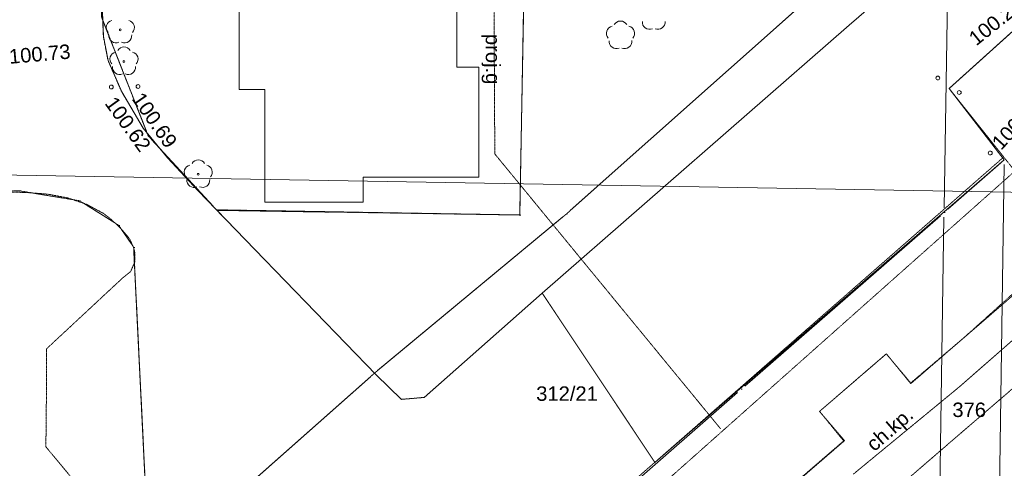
# Model space of a CAD drawing. Header units: millimetres. Extents: x 7098408 to 7789344, y 5351952 to 5979042.
# Tile 23 of 55: x 7574794 to 7625990, y 5659739 to 5683033. Entities that reach past the tile are written whole.
import ezdxf

# ---------------------------------------------------------------- set-up
doc = ezdxf.new("R2010")
doc.units = ezdxf.units.MM
doc.header["$MEASUREMENT"] = 0
for name, pattern in [('4002', [2, 1, -1]), ('4003', [3, 2, -1]), ('4004', [4, 3, -1])]:
    doc.linetypes.add(name, pattern=pattern)
for name, color, linetype, lineweight, true_color in [('Budynki_Nr_pióra__102', 7, 'Continuous', 5, 0xcccccc), ('Drogi_Nr_pióra__102', 7, 'Continuous', 5, 0xcccccc), ('Dzialki_Nr_pióra__102', 7, 'Continuous', 5, 0xcccccc), ('Projekty_Nr_pióra__102', 7, 'Continuous', 5, 0xcccccc), ('Roslinnosc_Nr_pióra__102', 7, 'Continuous', 5, 0xcccccc), ('Rzezba_Nr_pióra__102', 7, 'Continuous', 5, 0xcccccc), ('SYSTEM_Nr_pióra__102', 7, 'Continuous', 5, 0xcccccc), ('Uzytki_Nr_pióra__102', 7, 'Continuous', 5, 0xcccccc)]:
    doc.layers.add(name, color=color, linetype=linetype, lineweight=lineweight, true_color=true_color)
doc.styles.add('STYL_AUTOMATYCZNY_2', font='arial.ttf')

msp = doc.modelspace()

# ---------------------------------------------------------------- linework, layer by layer
at = {"layer": 'Budynki_Nr_pióra__102', "color": 254, "linetype": 'Continuous', "lineweight": 5, "true_color": 0xcccccc, "flags": 128}
msp.add_lwpolyline([(7594592.55, 5704307.63), (7594593.55, 5698572.93), (7596445.07, 5698573.93), (7596446.07, 5692518.96), (7598697.91, 5692518.96), (7598697.91, 5687786.08), (7597526.95, 5687786.08), (7597528.95, 5680561.16), (7598658.88, 5680561.16), (7598659.88, 5674856.48), (7592645.95, 5674855.48), (7592645.95, 5673555.41), (7587542.77, 5673554.41), (7587541.76, 5679408.21), (7586210.67, 5679408.21), (7586209.67, 5686493.02), (7587560.78, 5686494.02), (7587559.78, 5691827.39), (7585337.96, 5691827.39), (7585336.96, 5697731.24), (7583566.51, 5697731.24), (7583564.5, 5704305.63)], close=True, dxfattribs=at)
at = {"layer": 'Drogi_Nr_pióra__102', "color": 254, "linetype": 'Continuous', "lineweight": 5, "true_color": 0xcccccc}
for p, q in [((7623118.94, 5679465.26), (7646007.71, 5700067.15)), ((7617928.68, 5682748.95), (7627594.61, 5691181.87)), ((7579091.84, 5683419.5), (7579145.88, 5682159.47)), ((7601963.59, 5668832.54), (7617928.68, 5682748.95)), ((7579145.88, 5682159.47), (7579386.08, 5680918.45)), ((7579386.08, 5680918.45), (7580096.66, 5679287.11)), ((7580096.66, 5679287.11), (7581217.58, 5677396.56)), ((7625989.29, 5675761.22), (7623118.94, 5679465.26)), ((7581217.58, 5677396.56), (7582478.61, 5675855.3)), ((7582478.61, 5675855.3), (7584059.91, 5674163.91)), ((7607819.39, 5660047.33), (7625989.29, 5675761.22)), ((7584059.91, 5674163.91), (7585040.71, 5673134.07)), ((7585040.71, 5673134.07), (7587022.34, 5671092.39)), ((7587022.34, 5671092.39), (7593328.51, 5664599.07)), ((7595820.55, 5663418.1), (7601963.59, 5668832.54)), ((7593328.51, 5664599.07), (7594639.58, 5663318.02)), ((7594639.58, 5663318.02), (7595820.55, 5663418.1))]:
    msp.add_line(p, q, dxfattribs=at)
at = {"layer": 'Drogi_Nr_pióra__102', "color": 254, "linetype": '4003', "lineweight": 5, "true_color": 0xcccccc}
for p, q in [((7646007.71, 5700067.15), (7623118.94, 5679465.26)), ((7617928.68, 5682748.95), (7627594.61, 5691181.87)), ((7579091.84, 5683419.5), (7579145.88, 5682159.47)), ((7601963.59, 5668832.54), (7617928.68, 5682748.95)), ((7579145.88, 5682159.47), (7579386.08, 5680918.45)), ((7579386.08, 5680918.45), (7580096.66, 5679287.11)), ((7580096.66, 5679287.11), (7581217.58, 5677396.56)), ((7623118.94, 5679465.26), (7625960.27, 5675903.34)), ((7581217.58, 5677396.56), (7582478.61, 5675855.3)), ((7582478.61, 5675855.3), (7584059.91, 5674163.91)), ((7625960.27, 5675903.34), (7607819.39, 5660047.33)), ((7575258.69, 5674051.82), (7574247.86, 5674091.85)), ((7576269.52, 5673971.75), (7575258.69, 5674051.82)), ((7584059.91, 5674163.91), (7585040.71, 5673134.07)), ((7577270.34, 5673781.6), (7576269.52, 5673971.75)), ((7578241.14, 5673461.33), (7577270.34, 5673781.6)), ((7579141.88, 5672980.94), (7578241.14, 5673461.33)), ((7585040.71, 5673134.07), (7587022.34, 5671092.39)), ((7579160.89, 5672967.93), (7579141.88, 5672980.94)), ((7579554.21, 5672658.68), (7579160.89, 5672967.93)), ((7579922.52, 5672320.4), (7579554.21, 5672658.68)), ((7580107.67, 5672129.24), (7579922.52, 5672320.4)), ((7580432.94, 5671749.93), (7580107.67, 5672129.24)), ((7580512, 5671640.84), (7580432.94, 5671749.93)), ((7580723.17, 5671189.47), (7580512, 5671640.84)), ((7580773.21, 5670977.3), (7580723.17, 5671189.47)), ((7580783.22, 5670478.89), (7580773.21, 5670977.3)), ((7587022.34, 5671092.39), (7593328.51, 5664599.07)), ((7580583.06, 5669998.49), (7580779.22, 5670454.87)), ((7580779.22, 5670454.87), (7580783.22, 5670478.89)), ((7580142.7, 5669618.18), (7580530.02, 5669928.44)), ((7580530.02, 5669928.44), (7580583.06, 5669998.49)), ((7576196.46, 5665947.17), (7580142.7, 5669618.18)), ((7595820.55, 5663418.1), (7601963.59, 5668832.54)), ((7607819.39, 5660047.33), (7601963.59, 5668832.54)), ((7601963.59, 5668832.54), (7607819.39, 5660047.33)), ((7576186.45, 5663775.39), (7576196.46, 5665947.17)), ((7593328.51, 5664599.07), (7594639.58, 5663318.02)), ((7576156.43, 5660854), (7576186.45, 5663775.39)), ((7594639.58, 5663318.02), (7595820.55, 5663418.1)), ((7581641.93, 5654259.59), (7576156.43, 5660854)), ((7607819.39, 5660047.33), (7601626.31, 5654632.89))]:
    msp.add_line(p, q, dxfattribs=at)
at = {"layer": 'Drogi_Nr_pióra__102', "color": 254, "linetype": '4004', "lineweight": 5, "true_color": 0xcccccc}
for p, q in [((7621126.3, 5664133.69), (7639361.26, 5679856.58)), ((7623648.37, 5663963.55), (7641893.33, 5679916.63)), ((7641893.33, 5679916.63), (7623648.37, 5663963.55)), ((7641743.21, 5677034.26), (7623528.27, 5661391.44)), ((7616382.41, 5662692.5), (7619855.26, 5665684.96)), ((7619855.26, 5665684.96), (7621126.3, 5664133.69)), ((7618133.85, 5659429.83), (7623648.37, 5663963.55)), ((7623648.37, 5663963.55), (7618133.85, 5659429.83)), ((7617683.48, 5661171.26), (7616382.41, 5662692.5)), ((7623528.27, 5661391.44), (7620075.44, 5658419)), ((7579882.48, 5628594.54), (7617683.48, 5661171.26))]:
    msp.add_line(p, q, dxfattribs=at)
at = {"layer": 'Dzialki_Nr_pióra__102', "color": 254, "linetype": 'Continuous', "lineweight": 5, "true_color": 0xcccccc}
for p, q in [((7601185.95, 5694508.59), (7600803.64, 5673141.07)), ((7600803.64, 5673141.07), (7601185.95, 5694508.59)), ((7603418.78, 5673117.05), (7622960.81, 5690489.3)), ((7622960.81, 5690489.3), (7603418.78, 5673117.05)), ((7622861.73, 5673271.18), (7623143.96, 5690405.23)), ((7623143.96, 5690405.23), (7622861.73, 5673271.18)), ((7581382.71, 5677237.43), (7579142.88, 5682936.1)), ((7579142.88, 5682936.1), (7581382.71, 5677237.43)), ((7584847.56, 5673345.24), (7581642.93, 5676820.09)), ((7581642.93, 5676820.09), (7584847.56, 5673345.24)), ((7623045.88, 5673186.11), (7625802.14, 5675598.09)), ((7625802.14, 5675598.09), (7623045.88, 5673186.11)), ((7625986.29, 5675513.02), (7625654.02, 5652934.5)), ((7625654.02, 5652934.5), (7625986.29, 5675513.02)), ((7577043.16, 5673772.59), (7575055.53, 5674100.86)), ((7577653.66, 5673671.51), (7577537.56, 5673691.52)), ((7579740.37, 5672482.53), (7578113.03, 5673499.37)), ((7600549.43, 5672894.87), (7585266.9, 5673157.08)), ((7585266.9, 5673157.08), (7600549.43, 5672894.87)), ((7593406.57, 5664813.24), (7603038.47, 5672791.79)), ((7603038.47, 5672791.79), (7593406.57, 5664813.24)), ((7622668.57, 5672856.84), (7612498.23, 5664007.58)), ((7622501.43, 5650212.27), (7622853.72, 5672770.77)), ((7580583.06, 5671416.66), (7580092.66, 5672143.25)), ((7581541.84, 5654595.86), (7580735.18, 5670959.28)), ((7581741.01, 5654511.8), (7593026.26, 5664487.98)), ((7593026.26, 5664487.98), (7581741.01, 5654511.8)), ((7612120.92, 5663679.31), (7600577.45, 5653619.06))]:
    msp.add_line(p, q, dxfattribs=at)
at = {"layer": 'Projekty_Nr_pióra__102', "color": 254, "linetype": '4003', "lineweight": 5, "true_color": 0xcccccc}
for p, q in [((7599498.57, 5676061.47), (7599369.46, 5699566.74)), ((7611241.2, 5661785.76), (7599498.57, 5676061.47))]:
    msp.add_line(p, q, dxfattribs=at)
at = {"layer": 'Roslinnosc_Nr_pióra__102', "color": 254, "linetype": '4002', "lineweight": 5, "true_color": 0xcccccc, "flags": 128}
msp.add_lwpolyline([(7509764.99, 5567434.39), (7506972.7, 5570677.05), (7553020.46, 5610419.64), (7602921.38, 5654205.54), (7626540.74, 5675172.74), (7625960.27, 5675903.34), (7623118.94, 5679465.26), (7646007.71, 5700067.15), (7649579.64, 5695409.33), (7659707.94, 5705737.8), (7661661.54, 5704300.62), (7659727.96, 5698982.26), (7659388.68, 5698346.74), (7642504.83, 5683210.33), (7641503.01, 5684370.28), (7638070.2, 5681387.83), (7639104.05, 5680161.83), (7623858.54, 5666495.62), (7621126.3, 5664173.72), (7619855.26, 5665674.95), (7616382.41, 5662692.5), (7617633.44, 5661161.25), (7595485.28, 5642065.59), (7579882.48, 5628594.54), (7578621.45, 5630095.77), (7575178.63, 5627143.35), (7576449.67, 5625642.12), (7571295.44, 5621198.48), (7555562.54, 5607307.09), (7528830.62, 5584078.04), (7527549.57, 5585599.29), (7524136.77, 5582606.83), (7525447.85, 5581055.56)], close=True, dxfattribs=at)
at = {"layer": 'Roslinnosc_Nr_pióra__102', "color": 254, "linetype": 'Continuous', "lineweight": 5, "true_color": 0xcccccc}
for centre in [(7580025.6, 5682509.75), (7580216.76, 5680868.41), (7584079.93, 5675004.6)]:
    msp.add_circle(centre, 50.04, dxfattribs=at)
for centre, start, end in [((7579670.31, 5682624.85), 102.5, 221.75), ((7580380.89, 5682624.85), 318.3, 77.49), ((7606033.93, 5682587.82), 30.19, 149.77), ((7607545.17, 5682909.08), 174.33, 293.45), ((7607985.53, 5682909.08), 246.24, 5.74), ((7579805.42, 5682204.5), 174.33, 293.45), ((7580245.78, 5682204.5), 246.24, 5.74), ((7605678.64, 5682327.6), 102.5, 221.75), ((7606389.22, 5682327.6), 318.3, 77.49), ((7605813.75, 5681907.26), 174.33, 293.45), ((7606254.11, 5681907.26), 246.24, 5.74), ((7579861.47, 5680983.5), 102.5, 221.75), ((7580216.76, 5681243.72), 30.19, 149.77), ((7580572.05, 5680983.5), 318.3, 77.49), ((7579996.58, 5680563.16), 174.33, 293.45), ((7580436.94, 5680563.16), 246.24, 5.74), ((7584079.93, 5675379.91), 30.19, 149.77), ((7583724.63, 5675119.69), 102.5, 221.75), ((7584435.22, 5675119.69), 318.3, 77.49), ((7583859.75, 5674699.35), 174.33, 293.45), ((7584300.11, 5674699.35), 246.24, 5.74)]:
    msp.add_arc(centre, 375.31, start, end, dxfattribs=at)
at = {"layer": 'Rzezba_Nr_pióra__102', "color": 254, "linetype": 'Continuous', "lineweight": 5, "true_color": 0xcccccc}
for centre in [(7580947.36, 5679567.34), (7622535.46, 5680003.7), (7579556.22, 5679537.32), (7623646.37, 5679253.08), (7625258.69, 5676110.51)]:
    msp.add_circle(centre, 100.08, dxfattribs=at)
at = {"layer": 'SYSTEM_Nr_pióra__102', "color": 254, "linetype": 'Continuous', "lineweight": 5, "true_color": 0xcccccc}
for p, q in [((7581473.79, 5677004.24), (7581523.83, 5677004.24)), ((7581473.79, 5677004.24), (7581523.83, 5677004.24)), ((7581473.79, 5677004.24), (7581523.83, 5677004.24)), ((7581473.79, 5677004.24), (7581523.83, 5677004.24)), ((7574808.32, 5674141.89), (7574858.36, 5674141.89)), ((7574808.32, 5674141.89), (7574858.36, 5674141.89)), ((7577290.36, 5673731.56), (7577340.4, 5673731.56)), ((7577290.36, 5673731.56), (7577340.4, 5673731.56)), ((7577900.86, 5673631.47), (7577950.9, 5673631.47)), ((7577900.86, 5673631.47), (7577950.9, 5673631.47)), ((7585016.69, 5673161.09), (7585066.74, 5673161.09)), ((7585016.69, 5673161.09), (7585066.74, 5673161.09)), ((7585016.69, 5673161.09), (7585066.74, 5673161.09)), ((7585016.69, 5673161.09), (7585066.74, 5673161.09)), ((7622857.72, 5673020.97), (7622907.76, 5673020.97)), ((7622857.72, 5673020.97), (7622907.76, 5673020.97)), ((7622857.72, 5673020.97), (7622907.76, 5673020.97)), ((7622857.72, 5673020.97), (7622907.76, 5673020.97)), ((7622857.72, 5673020.97), (7622907.76, 5673020.97)), ((7622857.72, 5673020.97), (7622907.76, 5673020.97)), ((7600799.64, 5672890.87), (7600849.68, 5672890.87)), ((7600799.64, 5672890.87), (7600849.68, 5672890.87)), ((7600799.64, 5672890.87), (7600849.68, 5672890.87)), ((7600799.64, 5672890.87), (7600849.68, 5672890.87)), ((7603231.63, 5672950.92), (7603281.67, 5672950.92)), ((7603231.63, 5672950.92), (7603281.67, 5672950.92)), ((7603231.63, 5672950.92), (7603281.67, 5672950.92)), ((7603231.63, 5672950.92), (7603281.67, 5672950.92)), ((7579952.54, 5672350.42), (7580002.58, 5672350.42)), ((7579952.54, 5672350.42), (7580002.58, 5672350.42)), ((7580723.17, 5671209.49), (7580773.21, 5671209.49)), ((7580723.17, 5671209.49), (7580773.21, 5671209.49)), ((7593213.42, 5664654.11), (7593263.46, 5664654.11)), ((7593213.42, 5664654.11), (7593263.46, 5664654.11)), ((7593213.42, 5664654.11), (7593263.46, 5664654.11)), ((7593213.42, 5664654.11), (7593263.46, 5664654.11)), ((7612309.07, 5663843.45), (7612359.11, 5663843.45)), ((7612309.07, 5663843.45), (7612359.11, 5663843.45))]:
    msp.add_line(p, q, dxfattribs=at)
at = {"layer": 'SYSTEM_Nr_pióra__102', "color": 254, "linetype": 'Continuous', "lineweight": 5, "true_color": 0xcccccc, "flags": 128}
msp.add_lwpolyline([(7440556.24, 5864219.76), (7644526.49, 5861529.55), (7640522.21, 5673831.64), (7436764.13, 5677307.49)], close=True, dxfattribs=at)
at = {"layer": 'Uzytki_Nr_pióra__102', "color": 254, "linetype": '4002', "lineweight": 5, "true_color": 0xcccccc, "flags": 128}
for points in [[(7667314.18, 5677154.36), (7657516.14, 5667976.84), (7605963.87, 5622749.75), (7449825.84, 5487318.7), (7446603.19, 5491532.15), (7444041.09, 5494534.61), (7443520.67, 5495575.47), (7434253.07, 5507715.42), (7433632.56, 5508536.1), (7432591.71, 5509907.22), (7421042.23, 5525119.69), (7373813.51, 5587310.69), (7363274.87, 5601142.03), (7361663.54, 5603253.76), (7316316.36, 5662642.46), (7314885.19, 5664463.96), (7312873.54, 5667206.2), (7281978.2, 5707729.43), (7279596.25, 5710711.88), (7252474.01, 5746641.34), (7191383.91, 5826676.97), (7131885.13, 5904801.03), (7121446.57, 5920523.93), (7110357.47, 5941721.31), (7103121.54, 5961237.31), (7119164.69, 5960907.04), (7118964.53, 5946865.53), (7121266.42, 5942471.92), (7130323.85, 5925147.72), (7140221.96, 5910315.55), (7199350.45, 5832731.94), (7279886.49, 5726905.16), (7282078.28, 5724012.79), (7314945.24, 5680657.23), (7316546.55, 5678655.59), (7362053.86, 5619316.94), (7363525.07, 5617375.34), (7381800.06, 5593345.64), (7383981.85, 5590473.28), (7406210.07, 5561199.28), (7405909.83, 5560989.11), (7421652.74, 5538700.83), (7422703.6, 5539491.48), (7432001.22, 5527251.44), (7436234.69, 5530964.49), (7438056.19, 5528382.37), (7449785.8, 5536659.16), (7450236.17, 5537329.71), (7455620.59, 5542163.67), (7456491.3, 5542574.01), (7459523.79, 5544805.84), (7491439.96, 5572988.95), (7491359.9, 5576051.46), (7494222.24, 5578403.39), (7493821.91, 5589002.08), (7504450.63, 5588952.04), (7512787.47, 5594476.57), (7516080.17, 5597368.94), (7518812.41, 5599770.91), (7538578.61, 5617095.11), (7540460.16, 5618706.44), (7542381.73, 5620357.79), (7554932.02, 5631116.61), (7556593.39, 5632547.78), (7569724.15, 5644017.19), (7570164.52, 5644397.5), (7576900.04, 5650282.33), (7581553.85, 5654345.66), (7593213.42, 5664654.11), (7603231.63, 5672950.92), (7623147.96, 5690655.43), (7626030.33, 5693157.49), (7636869.21, 5702575.21), (7641012.61, 5706808.68), (7649619.67, 5717057.08), (7650800.64, 5718458.23), (7655174.22, 5724463.16), (7659267.58, 5730418.04), (7661019.02, 5733210.33), (7663060.69, 5736463), (7666393.42, 5742457.91), (7669626.07, 5749193.43), (7672428.37, 5755438.56), (7683887.77, 5780519.12), (7686059.55, 5785243), (7698349.63, 5812165.07), (7701852.5, 5819711.26), (7710259.39, 5838266.47), (7710259.39, 5840978.7), (7710209.35, 5853549.01), (7715753.9, 5853488.96), (7718696.31, 5864938.35), (7720197.54, 5878029.08), (7720167.52, 5925628.11), (7721328.47, 5925327.87), (7724170.8, 5924687.34), (7727023.14, 5924036.81), (7732667.77, 5922355.43), (7735390, 5921174.46), (7734919.61, 5900117.19), (7734899.6, 5898415.8), (7734849.56, 5891239.91), (7734519.29, 5871003.32), (7740924.54, 5870953.28), (7756082.97, 5870614), (7757943.49, 5874557.23), (7758158.67, 5889318.34), (7768807.4, 5911986.93), (7789344.24, 5915339.67), (7757127.83, 5846273.04), (7740994.6, 5811414.46), (7733138.15, 5794690.74), (7712781.46, 5750414.44), (7742645.95, 5743588.84), (7696368, 5702775.37)], [(7649619.67, 5755548.65), (7649569.63, 5744829.86), (7633406.37, 5725554.05), (7633446.41, 5712453.31), (7629393.08, 5707299.08), (7636869.21, 5702575.21), (7626030.33, 5693157.49), (7623147.96, 5690655.43), (7603231.63, 5672950.92), (7593213.42, 5664654.11), (7581553.85, 5654345.66), (7580723.17, 5671209.49), (7579952.54, 5672350.42), (7577900.86, 5673631.47), (7577290.36, 5673731.56), (7574808.32, 5674141.89), (7570815.05, 5674131.88), (7547355.81, 5674091.85), (7547345.8, 5666265.43), (7548606.84, 5666205.38), (7548716.93, 5655906.94), (7548756.96, 5651763.54), (7556363.2, 5644187.33), (7569724.15, 5644017.19), (7556593.39, 5632547.78), (7554932.02, 5631116.61), (7542381.73, 5620357.79), (7540460.16, 5618706.44), (7538578.61, 5617095.11), (7518812.41, 5599770.91), (7516080.17, 5597368.94), (7512787.47, 5594476.57), (7504450.63, 5588952.04), (7493821.91, 5589002.08), (7494952.84, 5637952.22), (7495443.24, 5692086.61), (7495923.64, 5716906.96), (7498565.8, 5904380.69), (7498936.11, 5938118.35), (7500847.68, 5938868.97), (7500957.77, 5920243.7), (7503910.19, 5920273.72), (7511246.2, 5920353.79), (7511206.17, 5917521.46), (7503910.19, 5917561.5), (7503870.15, 5909835.16), (7511176.14, 5909795.13), (7511076.06, 5908694.23), (7499986.97, 5908644.18), (7499996.98, 5904891.11), (7500057.03, 5896374.12), (7508684.1, 5896254.02), (7508203.71, 5868661.4), (7508093.62, 5855720.79), (7518181.89, 5855630.71), (7520353.67, 5855590.68), (7520653.92, 5872314.39), (7521985.01, 5872354.43), (7522835.71, 5942982.34), (7524176.81, 5943142.47), (7523135.95, 5872384.45), (7522835.71, 5852638.26), (7534365.16, 5852678.29), (7545184.03, 5852728.33), (7556183.05, 5852768.37), (7557914.47, 5852718.33), (7574227.85, 5852808.4), (7580272.8, 5852838.42), (7592372.73, 5852908.48), (7601640.33, 5852958.52), (7603842.13, 5852958.52), (7615301.53, 5852998.55), (7626320.56, 5853038.59), (7629202.93, 5853108.65), (7639181.11, 5853148.68), (7651050.84, 5853198.72), (7662830.5, 5853248.76), (7674389.98, 5853288.79), (7686419.84, 5853338.83), (7698189.5, 5853378.87), (7710209.35, 5853549.01), (7710259.39, 5840978.7), (7674960.45, 5840878.62), (7674980.46, 5794880.9), (7679634.28, 5795191.15), (7686119.6, 5798003.46), (7693305.49, 5801116.01), (7686059.55, 5785243), (7683887.77, 5780519.12), (7672428.37, 5755438.56), (7661349.29, 5755498.6), (7649619.67, 5755548.65), (7624078.73, 5780298.94), (7616342.38, 5780509.11), (7616162.23, 5772982.94), (7623888.57, 5772762.76), (7624078.73, 5780298.94), (7649619.67, 5755548.65), (7555122.18, 5752346.02), (7555112.17, 5754287.61), (7555102.16, 5758731.26), (7555622.59, 5794260.39), (7555742.69, 5801346.2), (7544233.25, 5801336.19), (7542321.68, 5801396.24), (7533564.5, 5801396.24), (7519553.01, 5801396.24), (7507513.14, 5801396.24), (7503549.89, 5801396.24), (7500847.68, 5801396.24), (7500857.68, 5779378.19), (7500857.68, 5773573.43), (7500857.68, 5735842.49), (7506812.57, 5735842.49), (7518372.05, 5735852.5), (7532873.94, 5735852.5), (7538888.87, 5735852.5), (7541611.1, 5738614.76), (7543602.73, 5740656.43), (7555122.18, 5752346.02), (7649619.67, 5755548.65), (7623838.53, 5720219.68), (7601820.47, 5720760.12), (7601580.28, 5711992.93), (7601400.13, 5703896.29), (7579021.78, 5704336.65), (7579051.8, 5683169.29), (7581473.79, 5677004.24), (7585016.69, 5673161.09), (7600799.64, 5672890.87), (7601189.96, 5694758.8), (7612809.48, 5694398.5), (7623208.01, 5694208.35), (7623838.53, 5720219.68)], [(7579021.78, 5704336.65), (7601400.13, 5703896.29), (7601189.96, 5694758.8), (7600799.64, 5672890.87), (7585040.71, 5673134.07), (7581473.79, 5677004.24), (7579051.8, 5683169.29)]]:
    msp.add_lwpolyline(points, close=True, dxfattribs=at)

# ---------------------------------------------------------------- texts
at = {"layer": 'Drogi_Nr_pióra__102', "color": 254, "linetype": 'Continuous', "lineweight": 5, "true_color": 0xcccccc, "insert": (7619375.33, 5660401.45), "char_height": 750, "attachment_point": 7, "rotation": 41.12599, "style": 'STYL_AUTOMATYCZNY_2'}
msp.add_mtext('\\A1;{\\pql;\\fArial|b0|i0|c238|p0;\\W1.000000;ch.kp. }', dxfattribs=at)
at = {"layer": 'Dzialki_Nr_pióra__102', "color": 254, "linetype": 'Continuous', "lineweight": 5, "true_color": 0xcccccc, "char_height": 750, "attachment_point": 7, "style": 'STYL_AUTOMATYCZNY_2'}
for s, insert in [('\\A1;{\\pql;\\fArial|b0|i0|c238|p0;\\W1.000000;312/21}', (7601651.43, 5663230.69)), ('\\A1;{\\pql;\\fArial|b0|i0|c238|p0;\\W1.000000;376}', (7623289.18, 5662391))]:
    msp.add_mtext(s, dxfattribs=dict(at, insert=insert))
at = {"layer": 'Projekty_Nr_pióra__102', "color": 254, "linetype": 'Continuous', "lineweight": 5, "true_color": 0xcccccc, "insert": (7598797.59, 5682292.39), "char_height": 750, "attachment_point": 7, "rotation": 270.314705, "style": 'STYL_AUTOMATYCZNY_2'}
msp.add_mtext('\\A1;{\\pql;\\fArial|b0|i0|c238|p0;\\W1.000000;proj.g}', dxfattribs=at)
at = {"layer": 'Rzezba_Nr_pióra__102', "color": 254, "linetype": 'Continuous', "lineweight": 5, "true_color": 0xcccccc, "char_height": 750, "attachment_point": 7, "style": 'STYL_AUTOMATYCZNY_2'}
for s, insert, rotation in [('\\A1;{\\pql;\\fArial|b0|i0|c238|p0;\\W1.000000;100.24}', (7624533.14, 5681634.07), 38.660008), ('\\A1;{\\pql;\\fArial|b0|i0|c238|p0;\\W1.000000;100.73}', (7574273.46, 5680730.37), 4.969991), ('\\A1;{\\pql;\\fArial|b0|i0|c238|p0;\\W1.000000;100.69}', (7580584.73, 5678918.9), 304.653618), ('\\A1;{\\pql;\\fArial|b0|i0|c238|p0;\\W1.000000;100.62}', (7579173.51, 5678684.41), 305.849116), ('\\A1;{\\pql;\\fArial|b0|i0|c238|p0;\\W1.000000;100.34}', (7625833.02, 5676209.88), 47.579989)]:
    msp.add_mtext(s, dxfattribs=dict(at, insert=insert, rotation=rotation))

doc.saveas('drawing.dxf')
